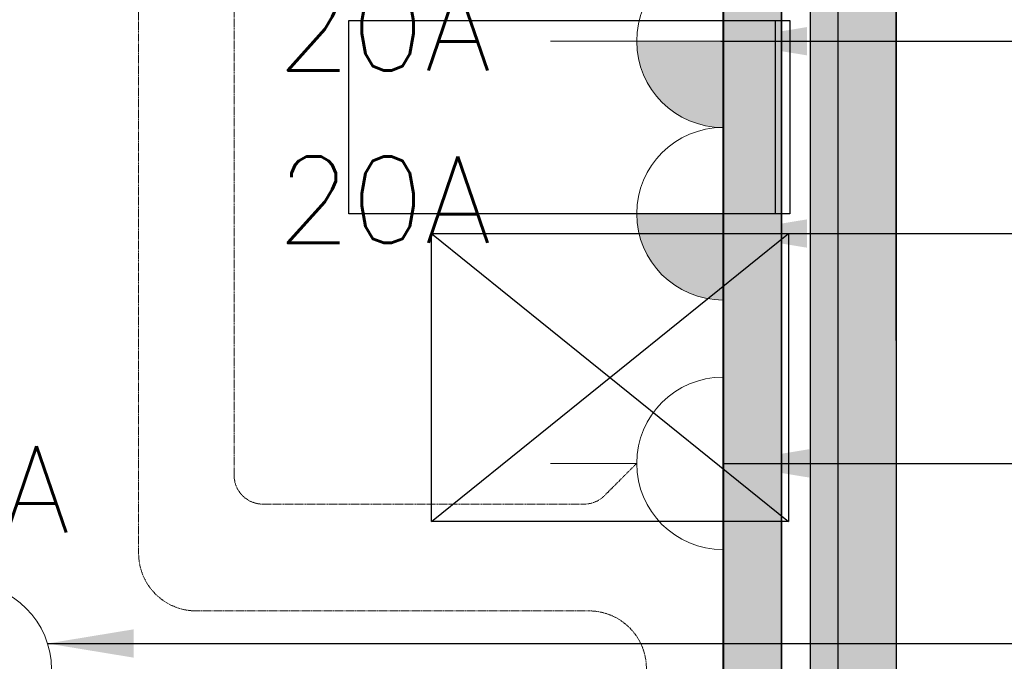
# Model space of a CAD drawing. Header units: millimetres. Extents: x -11575 to 52845, y -36266 to 23021.
# Tile 67 of 184: x 19839 to 21551, y 12163 to 13279. Entities that reach past the tile are written whole.
import ezdxf
from ezdxf.enums import TextEntityAlignment as Align

# ---------------------------------------------------------------- set-up
doc = ezdxf.new("R2010")
doc.units = ezdxf.units.MM
doc.header["$MEASUREMENT"] = 0
doc.linetypes.add('HIDDENX2', pattern=[0.75, 0.5, -0.25])
doc.layers.get('0').update_dxf_attribs({"lineweight": 5})
doc.layers.add('GREY SCALE', color=9, linetype='Continuous', true_color=0x808080)
for name, color, linetype, lineweight, true_color in [('GREYSCALE', 9, 'Continuous', 0, 0x808080), ('M-MEP-ELPR-CKT', 7, 'HIDDENX2', 20, 0x960000), ('M-MEP-ELPR-SOCKET', 5, 'Continuous', 20, 0x0000ff)]:
    doc.layers.add(name, color=color, linetype=linetype, lineweight=lineweight, true_color=true_color)
doc.layers.add('M-MEP-ELLG-TEXT', color=7, linetype='Continuous', lineweight=20)
doc.styles.add('Oswald Light', font='txt')
doc.styles.get("Standard").update_dxf_attribs({"font": 'romans.shx'})
doc.dimstyles.new('MDS-50', dxfattribs={"dimtxt": 100, "dimasz": 100, "dimexe": 50, "dimexo": 50, "dimgap": 25, "dimtad": 1, "dimdec": 0, "dimtxsty": 'Oswald Light', "dimcen": 0, "dimdle": 1.5875, "dimazin": 0, "dimtfac": 1, "dimtdec": 0, "dimtix": 1, "dimtmove": 0, "dimatfit": 0, "dimfxl": 1, "dimfrac": 2, "dimtolj": 1, "dimarcsym": 0})

# ---------------------------------------------------------------- blocks, each defined once
blk = doc.blocks.new('FLOOR PLAN')
at = {"layer": 'GREYSCALE', "lineweight": -2, "ltscale": 0.25}
h = blk.add_hatch(color=0, dxfattribs=at)
h.dxf.hatch_style = 1
h.paths.add_polyline_path([(21261.6, 12139.4), (21261.6, 12059.8), (21363.4, 12059.8), (21363.2, 18155.1), (21261.3, 18155.1), (21261.6, 12213.1)])
h = blk.add_hatch(color=0, dxfattribs=at)
h.dxf.hatch_style = 1
h.paths.add_polyline_path([(21063, 12139.2), (21063, 12060.1), (21164.2, 12060.1), (21164.2, 18121.5), (21063, 18121.5), (21063, 12212.6)])
h = blk.add_hatch(color=0, dxfattribs=at)
h.dxf.hatch_style = 1
h.paths.add_polyline_path([(21363.6, 18078.2), (21213.3, 18078.2), (21213.3, 11251.6), (21363.6, 11251.6)])
at = {"layer": 'GREYSCALE', "color": 0, "lineweight": -2, "ltscale": 0.25}
for p, q in [((21163.6, 12069.1), (21163.6, 18149.4)), ((21363.4, 12059.8), (21363.2, 18155.1)), ((21164.2, 12060.1), (21164.2, 18121.5)), ((21062, 17995.4), (21062, 12069.1)), ((21261.3, 18000.7), (21261.6, 12059.8)), ((21063, 17968), (21063, 12060.1)), ((20411.5, 12941.1), (20411.5, 13277.2)), ((20411.5, 13277.2), (21178.3, 13277.2)), ((21153.3, 12941.1), (21153.3, 13277.2)), ((21178.3, 13277.2), (21178.3, 12941.1)), ((21178.3, 12941.1), (20411.5, 12941.1)), ((21178.3, 12941.1), (21153.3, 12941.1))]:
    blk.add_line(p, q, dxfattribs=at)
at = {"layer": 'GREYSCALE', "color": 0, "lineweight": -2}
for p, q in [((21213.3, 18078.2), (21213.3, 11251.6)), ((21363.6, 11251.6), (21363.6, 18078.2)), ((20555.2, 12906.7), (21175.9, 12906.7)), ((20555.2, 12406), (20555.2, 12906.7)), ((20555.2, 12906.7), (21175.9, 12406)), ((20555.2, 12406), (21175.9, 12906.7)), ((21175.9, 12906.7), (21175.9, 12406)), ((21175.9, 12406), (20555.2, 12406)), ((21175.9, 12406), (20555.2, 12406))]:
    blk.add_line(p, q, dxfattribs=at)
blk = doc.blocks.new('SSSO')
h = blk.add_hatch(color=0)
h.dxf.hatch_style = 1
h.paths.add_polyline_path([(0, 100, 0.414214), (-100, 0), (0, 0)])
at = {"color": 0}
blk.add_lwpolyline([(0, 0), (0, 200)], dxfattribs=at)
blk.add_lwpolyline([(-100, 0), (100, 0, 1), (-100, 0)], format="xyb", dxfattribs=at)
blk.add_attdef('XXA', text='', height=100, dxfattribs=at).set_placement((-250, 150), align=Align.MIDDLE_CENTER)
blk = doc.blocks.new('UFCO')
at = {"color": 0}
blk.add_lwpolyline([(-100, 0), (100, 0, 1), (-100, 0)], format="xyb", dxfattribs=at)
blk.add_lwpolyline([(-50, 50), (50, 50), (50, 25), (-50, 25)], close=True, dxfattribs=at)
blk.add_solid([(-50, 25), (50, 25), (-50, 50), (50, 50)], dxfattribs=at)
blk.add_attdef('XXA', text='', height=100, dxfattribs=at).set_placement((-250, 150), align=Align.MIDDLE_CENTER)
blk = doc.blocks.new('13A SSSO')
at = {"color": 0}
blk.add_lwpolyline([(0, 100), (0, 200)], dxfattribs=at)
blk.add_lwpolyline([(-100, 0), (100, 0, 1), (-100, 0)], format="xyb", dxfattribs=at)

msp = doc.modelspace()

# ---------------------------------------------------------------- linework, layer by layer
at = {"layer": 'M-MEP-ELPR-CKT', "ltscale": 3}
for points in [[(20912, 12507), (20855.9, 12450.9, -0.198912), (20820.6, 12436.2), (20262, 12436.2, -0.414214), (20212, 12486.2), (20212, 16335.7, 0.41896), (20161.2, 16385.7), (16983.4, 16334.3, 0.194711), (16948.9, 16319.6), (16892.5, 16263.2)], [(19100, 12064.1), (20687.4, 12062.8, -0.413981), (20787.4, 11962.8), (20787.4, 11518.8, 0.198912), (20816.7, 11448.1), (20858.1, 11406.6), (20899.5, 11448.1, 0.198912), (20928.8, 11518.8), (20928.8, 12062.8), (20928.8, 12150.5, 0.414214), (20828.8, 12250.5), (20146, 12250.5, -0.414214), (20046, 12350.5), (20046, 15572.5, 0.414214), (19946, 15672.5), (19692.2, 15672.5, -0.373158)]]:
    msp.add_lwpolyline(points, format="xyb", dxfattribs=at)

# ---------------------------------------------------------------- block references
at = {"layer": 'GREY SCALE'}
msp.add_blockref('FLOOR PLAN', (0, 0), dxfattribs=at)
at = {"layer": 'M-MEP-ELPR-SOCKET', "color": 6, "true_color": 0xff00ff}
ref = msp.add_blockref('SSSO', (21062, 13241.1), dxfattribs=dict(at, xscale=1.5, yscale=1.5, zscale=1.5, rotation=90))
ref.add_attrib('XXA', '20A', dxfattribs={"layer": '0', "color": 0, "height": 150}).set_placement((20472.6, 13265.4, 753.1), align=Align.MIDDLE_CENTER)
ref = msp.add_blockref('SSSO', (21062, 12941.1), dxfattribs=dict(at, xscale=1.5, yscale=1.5, zscale=1.5, rotation=90))
ref.add_attrib('XXA', '20A', dxfattribs={"layer": '0', "color": 0, "height": 150}).set_placement((20472.6, 12965.4, 753.1), align=Align.MIDDLE_CENTER)
at = {"layer": 'M-MEP-ELPR-SOCKET', "xscale": 1.5, "yscale": 1.5, "zscale": 1.5, "rotation": 90}
msp.add_blockref('13A SSSO', (21062, 12507), dxfattribs=at)
at = {"layer": 'M-MEP-ELPR-SOCKET'}
ref = msp.add_blockref('UFCO', (19744.5, 12148.7), dxfattribs=dict(at, xscale=1.5, yscale=1.5, zscale=1.5))
ref.add_attrib('XXA', '20A', dxfattribs={"layer": '0', "color": 0, "height": 150}).set_placement((19740, 12462), align=Align.MIDDLE_CENTER)

# ---------------------------------------------------------------- leaders
at = {"layer": 'M-MEP-ELLG-TEXT'}
for points in [[(19887.5, 12193.8), (23263, 12193.8), (23263, 22628.5), (21872.8, 22628.5)], [(21062, 12507), (23153.5, 12507), (23153.5, 21924.6), (21872.8, 21924.6)], [(21058.3, 12906.7), (22987.3, 12906.7), (22991, 21228.5), (21872.7, 21228.5)], [(21058.3, 13241.1), (22862.3, 13241.1), (22866, 20532.3), (21872.8, 20532.3)]]:
    msp.add_leader(points, dimstyle='MDS-50', override={"dimasz": 150, "dimtad": 0}, dxfattribs=at)

doc.saveas('drawing.dxf')
